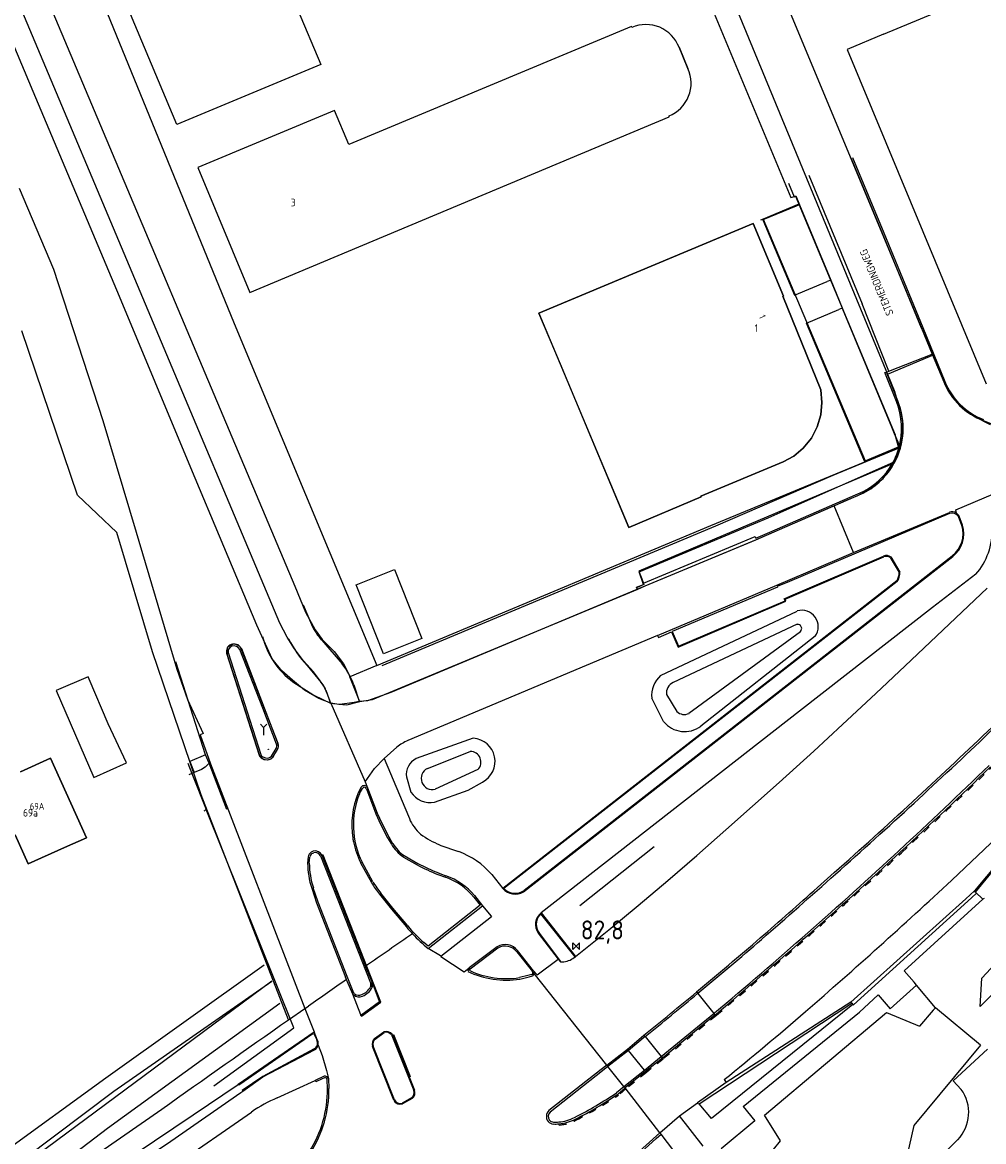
# Model space of a CAD drawing. Extents: x 145741 to 149421, y 457889 to 459999.
# Tile 36 of 84: x 147394 to 147521, y 459053 to 459201. Entities that reach past the tile are written whole.
import ezdxf
from ezdxf.enums import TextEntityAlignment as Align

# ---------------------------------------------------------------- set-up
doc = ezdxf.new("R2010")
doc.units = 0
doc.header["$LTSCALE"] = 4
doc.linetypes.add('11', pattern=[0.5, 0.25, -0.25])
doc.layers.get('0').update_dxf_attribs({"linetype": 'CONTINUOUS'})
doc.styles.add('ISO', font='ISO')
doc.styles.get("Standard").update_dxf_attribs({"font": 'ISO'})
doc.linetypes.add('RASTER', pattern='A,0.25,-0.25,[150,BLOK.SHX,S=0.25,R=0,X=0,Y=0],-0.25,0.25', length=1)

# ---------------------------------------------------------------- blocks, each defined once
blk = doc.blocks.new('kilometerpaal')
at = {"color": 0}
for p, q in [((-0.44, 0.44), (0.44, -0.44)), ((-0.44, -0.44), (-0.44, 0.44)), ((0.44, 0.44), (-0.44, -0.44)), ((0.44, -0.44), (0.44, 0.44))]:
    blk.add_line(p, q, dxfattribs=at)
at = {"color": 0, "style": 'ISO'}
blk.add_attdef('KILOMETERPAAL', (0.59, 0.87), '', height=2.5, dxfattribs=at)

msp = doc.modelspace()

# ---------------------------------------------------------------- linework, layer by layer
at = {"linetype": 'Continuous'}
for p, q in [((147395.49, 459191.51), (147295.98, 459426.81)), ((147428, 459121.44), (147303.94, 459416.24)), ((147466.92, 459254.06), (147508.09, 459154.28)), ((147384.97, 459232.99), (147429.95, 459126.32)), ((147507.6, 459199.09), (147581.61, 459230.15)), ((147395.17, 459226.58), (147421.96, 459160.95)), ((147414.41, 459187.16), (147398.55, 459225.01)), ((147481.07, 459211.84), (147495.37, 459177.55)), ((147430.29, 459202.48), (147433.38, 459195.11)), ((147495.06, 459202.41), (147514.08, 459156.76)), ((147474.36, 459200.09), (147437.08, 459184.53)), ((147474.42, 459199.98), (147474.36, 459200.09)), ((147507.6, 459199.09), (147502.78, 459197.07)), ((147480.63, 459197.36), (147481.8, 459194.55)), ((147502.78, 459197.07), (147521.12, 459153)), ((147433.38, 459195.11), (147414.41, 459187.16)), ((147406.84, 459164.52), (147395.49, 459191.51)), ((147435.21, 459189.01), (147417.2, 459181.51)), ((147437.08, 459184.53), (147435.21, 459189.01)), ((147424.06, 459165.04), (147479.34, 459188.21)), ((147479.34, 459188.21), (147479.31, 459188.32)), ((147417.2, 459181.51), (147424.06, 459165.04)), ((147393.64, 459178.78), (147398.14, 459168.12)), ((147495.37, 459177.55), (147495.55, 459177.62)), ((147495.55, 459177.62), (147496.02, 459177.8)), ((147495.55, 459177.62), (147495.55, 459177.62)), ((147496.02, 459177.8), (147496.51, 459176.61)), ((147496.05, 459176.42), (147491.67, 459174.63)), ((147496.51, 459176.61), (147496.05, 459176.42)), ((147496.51, 459176.61), (147500.63, 459166.67)), ((147462.16, 459162.3), (147490.38, 459174.14)), ((147490.38, 459174.14), (147494.39, 459164.57)), ((147491.67, 459174.63), (147495.86, 459164.68)), ((147398.14, 459168.12), (147404.67, 459148.17)), ((147495.86, 459164.68), (147500.16, 459166.47)), ((147500.63, 459166.67), (147500.16, 459166.47)), ((147500.63, 459166.67), (147502.14, 459163.01)), ((147500.63, 459166.67), (147500.63, 459166.67)), ((147416.28, 459141.93), (147406.84, 459164.52)), ((147494.39, 459164.57), (147494.32, 459164.54)), ((147494.32, 459164.54), (147499.31, 459152.2)), ((147464.98, 459155.58), (147462.16, 459162.3)), ((147497.42, 459160.99), (147501.68, 459162.78)), ((147502.15, 459162.99), (147501.68, 459162.78)), ((147502.14, 459163.01), (147502.15, 459162.99)), ((147502.15, 459162.99), (147508.63, 459147.33)), ((147421.96, 459160.95), (147440.79, 459115.86)), ((147505, 459143.01), (147497.42, 459160.99)), ((147401.33, 459138.33), (147393.99, 459159.97)), ((147508.09, 459154.28), (147513.66, 459156.59)), ((147513.66, 459156.59), (147514.08, 459156.76)), ((147514.08, 459156.76), (147515.45, 459153.47)), ((147470.05, 459143.5), (147464.98, 459155.58)), ((147508.09, 459154.28), (147509.07, 459151.89)), ((147515.45, 459153.47), (147516.22, 459151.83)), ((147499.31, 459152.2), (147499.46, 459150.56)), ((147509.87, 459149.46), (147509.07, 459151.89)), ((147516.22, 459151.83), (147517.49, 459150.36)), ((147499.46, 459150.56), (147499.31, 459148.91)), ((147517.49, 459150.36), (147519.57, 459148.69)), ((147499.31, 459148.91), (147498.83, 459147.31)), ((147510.13, 459147.93), (147509.87, 459149.46)), ((147404.67, 459148.17), (147409.05, 459133.46)), ((147498.83, 459147.31), (147498.08, 459145.85)), ((147508.63, 459147.33), (147509.01, 459146.45)), ((147510.1, 459146.9), (147510.13, 459147.93)), ((147519.57, 459148.69), (147521.64, 459147.66)), ((147498.08, 459145.85), (147497.01, 459144.54)), ((147509.01, 459146.45), (147509.79, 459144.63)), ((147509.79, 459144.63), (147510.07, 459146.01)), ((147510.07, 459146.01), (147510.1, 459146.9)), ((147497.01, 459144.54), (147495.74, 459143.48)), ((147509.79, 459144.63), (147505.12, 459142.71)), ((147509.79, 459144.63), (147509.01, 459142.7)), ((147474, 459134.08), (147470.05, 459143.5)), ((147495.74, 459143.48), (147494.34, 459142.72)), ((147505.12, 459142.71), (147505, 459143.01)), ((147424.97, 459121.19), (147416.28, 459141.93)), ((147494.34, 459142.72), (147483.52, 459138.18)), ((147484.83, 459134.34), (147505.12, 459142.71)), ((147492.36, 459135.34), (147509.01, 459142.7)), ((147507.53, 459140.51), (147508.87, 459142.34)), ((147508.87, 459142.34), (147509.01, 459142.7)), ((147505.63, 459139.01), (147507.53, 459140.51)), ((147504.18, 459138.26), (147505.63, 459139.01)), ((147517.11, 459136.4), (147521.99, 459138.44)), ((147406.49, 459133.41), (147401.33, 459138.33)), ((147483.55, 459138.1), (147474, 459134.08)), ((147483.52, 459138.18), (147483.55, 459138.1)), ((147501.06, 459136.93), (147490.72, 459132.41)), ((147501.06, 459136.93), (147502.31, 459137.47)), ((147503.63, 459130.75), (147501.06, 459136.93)), ((147502.31, 459137.47), (147504.18, 459138.26)), ((147516.3, 459135.91), (147495.17, 459126.94)), ((147503.63, 459130.75), (147516.27, 459136.06)), ((147517.2, 459135.96), (147517.11, 459136.4)), ((147517.92, 459134.33), (147517.47, 459135.5)), ((147518.02, 459134.36), (147517.54, 459135.54)), ((147440.79, 459115.86), (147484.83, 459134.34)), ((147475.38, 459128.21), (147492.36, 459135.34)), ((147411.22, 459117.69), (147406.49, 459133.41)), ((147409.05, 459133.46), (147414.4, 459115.41)), ((147490.72, 459132.41), (147476.11, 459126.31)), ((147493.5, 459126.45), (147501.78, 459129.97)), ((147494.61, 459124.6), (147507.64, 459130.19)), ((147495.36, 459125.05), (147507.59, 459130.29)), ((147496.28, 459114.43), (147516.64, 459130.33)), ((147496.34, 459114.35), (147516.71, 459130.24)), ((147501.78, 459129.97), (147503.63, 459130.75)), ((147508.48, 459130.12), (147509.66, 459128.12)), ((147508.57, 459130.18), (147509.75, 459128.18)), ((147438.08, 459126.52), (147443.11, 459128.51)), ((147443.11, 459128.51), (147446.7, 459119.42)), ((147475.95, 459126.56), (147475.38, 459128.21)), ((147509.32, 459127.02), (147457.4, 459086.48)), ((147509.39, 459126.93), (147459.39, 459087.93)), ((147495.17, 459126.94), (147493.57, 459126.27)), ((147519.75, 459127.89), (147514.03, 459123.53)), ((147429.95, 459126.32), (147431.4, 459122.9)), ((147441.68, 459117.43), (147438.08, 459126.52)), ((147475.14, 459125.9), (147440.17, 459111.35)), ((147475.04, 459126.19), (147475.95, 459126.56)), ((147475.14, 459125.9), (147475.04, 459126.19)), ((147476.11, 459126.31), (147475.14, 459125.9)), ((147477.78, 459119.83), (147493.5, 459126.45)), ((147493.6, 459126.2), (147479.74, 459120.34)), ((147493.57, 459126.27), (147493.6, 459126.2)), ((147510.42, 459115.82), (147521.23, 459126.06)), ((147480.49, 459118.31), (147494.72, 459124.35)), ((147480.55, 459118.44), (147494.6, 459124.38)), ((147494.48, 459124.66), (147495.36, 459125.05)), ((147494.6, 459124.38), (147494.48, 459124.66)), ((147494.72, 459124.35), (147494.61, 459124.6)), ((147431.4, 459122.9), (147432.65, 459120.58)), ((147478.2, 459114.56), (147496.21, 459123.05)), ((147514.03, 459123.53), (147496.49, 459109.87)), ((147427, 459116.75), (147424.97, 459121.19)), ((147428.98, 459119.59), (147428, 459121.44)), ((147496.18, 459121.3), (147479.85, 459113.63)), ((147429.93, 459118.05), (147428.98, 459119.59)), ((147432.65, 459120.58), (147433.58, 459119.29)), ((147433.58, 459119.29), (147435.17, 459117.7)), ((147446.7, 459119.42), (147441.68, 459117.43)), ((147477.78, 459119.83), (147444.88, 459105.97)), ((147477.78, 459119.83), (147477.9, 459119.57)), ((147477.9, 459119.57), (147479.64, 459120.31)), ((147479.64, 459120.31), (147480.49, 459118.31)), ((147479.74, 459120.34), (147480.55, 459118.44)), ((147481.94, 459109.57), (147496.64, 459120.35)), ((147498.56, 459119.73), (147483.51, 459107.89)), ((147421.11, 459118.23), (147420.99, 459117.86)), ((147420.99, 459117.86), (147421.07, 459117.27)), ((147421.34, 459118.45), (147421.11, 459118.23)), ((147421.77, 459118.66), (147421.34, 459118.45)), ((147422.12, 459118.67), (147421.77, 459118.66)), ((147422.49, 459118.58), (147422.12, 459118.67)), ((147422.97, 459118.09), (147422.49, 459118.58)), ((147427.7, 459105.77), (147422.97, 459118.09)), ((147431.12, 459116.48), (147429.93, 459118.05)), ((147417.63, 459098.82), (147411.22, 459117.69)), ((147421.07, 459117.27), (147425.3, 459103.99)), ((147428.26, 459115.17), (147427, 459116.75)), ((147432.42, 459115.03), (147431.12, 459116.48)), ((147435.17, 459117.7), (147436.38, 459116.11)), ((147414.4, 459115.41), (147415.84, 459111.38)), ((147429.66, 459113.92), (147428.26, 459115.17)), ((147433.33, 459113.86), (147432.42, 459115.03)), ((147436.38, 459116.11), (147437.04, 459114.84)), ((147437.04, 459114.84), (147437.23, 459114.37)), ((147440.79, 459115.86), (147437.23, 459114.37)), ((147506.58, 459112.19), (147510.42, 459115.82)), ((147402.73, 459114.4), (147398.51, 459112.57)), ((147402.87, 459114.09), (147402.73, 459114.4)), ((147405.35, 459108.2), (147402.87, 459114.09)), ((147431.26, 459112.63), (147429.66, 459113.92)), ((147433.78, 459113.2), (147433.33, 459113.86)), ((147438.56, 459111.09), (147437.23, 459114.37)), ((147460.13, 459086.04), (147496.34, 459114.35)), ((147463.61, 459088.89), (147496.28, 459114.43)), ((147398.51, 459112.57), (147403.47, 459101.13)), ((147433.15, 459111.54), (147431.26, 459112.63)), ((147434.23, 459112.18), (147433.78, 459113.2)), ((147434.74, 459110.89), (147434.23, 459112.18)), ((147478.97, 459112.03), (147480.34, 459109.81)), ((147502.18, 459108.08), (147506.58, 459112.19)), ((147415.84, 459111.38), (147417.87, 459106.9)), ((147434.74, 459110.89), (147433.15, 459111.54)), ((147434.74, 459110.89), (147439.25, 459100.55)), ((147435.78, 459110.72), (147434.74, 459110.89)), ((147436.81, 459110.66), (147435.78, 459110.72)), ((147438.56, 459111.09), (147436.81, 459110.66)), ((147440.17, 459111.35), (147438.56, 459111.09)), ((147478.6, 459108.48), (147477.03, 459111.56)), ((147496.49, 459109.87), (147462.44, 459083.29)), ((147407.78, 459103.04), (147405.35, 459108.2)), ((147498.4, 459104.6), (147502.18, 459108.08)), ((147417.87, 459106.9), (147417.5, 459106.73)), ((147417.5, 459106.73), (147418.87, 459102.91)), ((147453.5, 459106.28), (147445.99, 459103.6)), ((147427.13, 459103.83), (147427.73, 459104.95)), ((147427.79, 459105.41), (147427.7, 459105.77)), ((147427.73, 459104.95), (147427.8, 459105.18)), ((147427.8, 459105.18), (147427.79, 459105.41)), ((147443.41, 459105.11), (147441.75, 459103.62)), ((147447.45, 459102.3), (147453.1, 459104.53)), ((147493.83, 459100.45), (147498.4, 459104.6)), ((147393.81, 459101.86), (147397.75, 459103.64)), ((147397.75, 459103.64), (147402.5, 459093.18)), ((147403.47, 459101.13), (147407.78, 459103.04)), ((147425.3, 459103.99), (147425.58, 459103.69)), ((147425.58, 459103.69), (147425.95, 459103.49)), ((147425.95, 459103.49), (147426.41, 459103.43)), ((147426.41, 459103.43), (147426.79, 459103.55)), ((147426.79, 459103.55), (147427.13, 459103.83)), ((147440.49, 459102.28), (147441.75, 459103.62)), ((147441.75, 459103.62), (147444.96, 459096.01)), ((147418.87, 459102.91), (147431.3, 459070.66)), ((147439.25, 459100.55), (147440.49, 459102.28)), ((147454.1, 459102.16), (147448.47, 459099.56)), ((147439.25, 459100.55), (147439.57, 459099.75)), ((147444.7, 459101.18), (147445.28, 459099.17)), ((147452.82, 459099.43), (147454.7, 459100.51)), ((147486.8, 459094.23), (147493.83, 459100.45)), ((147429.14, 459069.15), (147417.63, 459098.82)), ((147438.71, 459099.82), (147438.32, 459099.07)), ((147438.5, 459098.98), (147438.91, 459099.67)), ((147439.41, 459099.63), (147440.65, 459096.33)), ((147439.57, 459099.75), (147440.84, 459096.41)), ((147448.39, 459097.87), (147452.82, 459099.43)), ((147440.65, 459096.33), (147441.26, 459094.98)), ((147440.84, 459096.41), (147441.44, 459095.07)), ((147441.26, 459094.98), (147442.18, 459093.17)), ((147441.44, 459095.07), (147442.36, 459093.27)), ((147482.96, 459090.82), (147486.8, 459094.23)), ((147394.83, 459089.73), (147393.09, 459093.55)), ((147402.5, 459093.18), (147399.61, 459091.88)), ((147442.18, 459093.17), (147442.7, 459092.32)), ((147442.36, 459093.27), (147442.87, 459092.43)), ((147446.31, 459093.87), (147446.55, 459093.64)), ((147516.58, 459087.57), (147522.59, 459093.24)), ((147399.61, 459091.88), (147394.83, 459089.73)), ((147432.41, 459091.4), (147432.12, 459091.29)), ((147449.09, 459092.21), (147451.57, 459091.36)), ((147524.11, 459091.62), (147519.56, 459086.17)), ((147519.71, 459086.01), (147524.85, 459092.28)), ((147431.71, 459090.67), (147431.66, 459089.83)), ((147431.88, 459089.83), (147431.93, 459090.63)), ((147432.23, 459091.1), (147432.48, 459091.19)), ((147433.35, 459090.77), (147439.93, 459074.06)), ((147433.55, 459090.86), (147439.3, 459076.23)), ((147438.65, 459089.86), (147440.09, 459087.25)), ((147440.27, 459087.35), (147438.83, 459089.95)), ((147444.3, 459090.63), (147446.09, 459089.59)), ((147444.4, 459090.81), (147446.18, 459089.77)), ((147479.15, 459087.53), (147482.96, 459090.82)), ((147448.82, 459088.34), (147449.83, 459087.97)), ((147448.89, 459088.53), (147449.9, 459088.16)), ((147455.94, 459088.34), (147457.4, 459086.48)), ((147462.18, 459087.8), (147463.61, 459088.89)), ((147501.09, 459088.57), (147498.88, 459086.6)), ((147459.39, 459087.93), (147457.54, 459086.46)), ((147460.19, 459086.24), (147462.18, 459087.8)), ((147475.22, 459084.22), (147479.15, 459087.53)), ((147432.2, 459086.51), (147432.84, 459084.6)), ((147433.05, 459084.68), (147432.41, 459086.58)), ((147441.15, 459085.73), (147442.73, 459083.75)), ((147442.89, 459083.88), (147441.31, 459085.86)), ((147453.57, 459085.35), (147454.42, 459084.28)), ((147453.68, 459085.56), (147454.72, 459084.21)), ((147519.56, 459086.17), (147518.43, 459085.11)), ((147519.17, 459085.23), (147519.84, 459085.85)), ((147519.71, 459086.01), (147519.56, 459086.17)), ((147519.84, 459085.85), (147519.7, 459086.01)), ((147519.7, 459086.01), (147519.71, 459086.01)), ((147520.69, 459085.07), (147519.71, 459086.01)), ((147432.84, 459084.6), (147436.65, 459074.8)), ((147436.85, 459074.88), (147433.05, 459084.68)), ((147444.85, 459081.55), (147442.89, 459083.88)), ((147447.55, 459078.58), (147454.72, 459084.21)), ((147454.42, 459084.28), (147447.56, 459078.89)), ((147454.72, 459084.21), (147455.86, 459082.82)), ((147471.35, 459081.02), (147475.22, 459084.22)), ((147518.43, 459085.11), (147503.28, 459071.49)), ((147503.62, 459071.14), (147519.17, 459085.23)), ((147510.31, 459075.63), (147520.69, 459085.07)), ((147520.84, 459085.18), (147520.69, 459085.07)), ((147442.73, 459083.75), (147444.69, 459081.42)), ((147455.92, 459082.75), (147449.24, 459077.53)), ((147455.86, 459082.82), (147455.92, 459082.75)), ((147462.42, 459083.15), (147462.26, 459083)), ((147466.92, 459077.46), (147462.42, 459083.15)), ((147462.44, 459083.29), (147466.98, 459077.53)), ((147466.98, 459077.53), (147471.35, 459081.02)), ((147462.05, 459080.59), (147464.69, 459077.18)), ((147462.23, 459080.54), (147464.97, 459076.89)), ((147447.56, 459078.89), (147446.98, 459079.36)), ((147449.16, 459077.59), (147447.55, 459078.58)), ((147456.65, 459078.81), (147452.95, 459076.01)), ((147453.11, 459075.89), (147456.75, 459078.64)), ((147459.22, 459078.14), (147461.29, 459075.53)), ((147461.45, 459075.65), (147459.35, 459078.3)), ((147449.24, 459077.53), (147449.16, 459077.59)), ((147449.24, 459077.53), (147450.78, 459076.5)), ((147450.78, 459076.5), (147452.3, 459075.49)), ((147461.91, 459075.11), (147464.69, 459077.18)), ((147464.69, 459077.18), (147464.98, 459076.81)), ((147464.97, 459076.89), (147465.03, 459076.81)), ((147464.98, 459076.81), (147465.03, 459076.81)), ((147466.64, 459077.26), (147466.92, 459077.46)), ((147466.92, 459077.46), (147466.98, 459077.53)), ((147439.3, 459076.23), (147439.31, 459076.21)), ((147439.31, 459076.21), (147440.15, 459074.08)), ((147452.3, 459075.49), (147452.95, 459076.01)), ((147452.95, 459076.01), (147452.77, 459075.57)), ((147453.03, 459075.67), (147453.11, 459075.89)), ((147460.71, 459075.01), (147459.59, 459074.73)), ((147461.2, 459075.13), (147460.71, 459075.01)), ((147461.45, 459075.65), (147461.91, 459075.11)), ((147471.1, 459063.21), (147461.53, 459075.27)), ((147511.61, 459074.15), (147510.31, 459075.63)), ((147436.77, 459074.47), (147436.65, 459074.8)), ((147436.78, 459074.46), (147436.77, 459074.47)), ((147436.82, 459074.35), (147436.78, 459074.46)), ((147436.86, 459074.27), (147436.82, 459074.35)), ((147437.77, 459072.7), (147436.85, 459074.88)), ((147437.61, 459072.54), (147436.86, 459074.27)), ((147439.93, 459074.06), (147439.96, 459073.52)), ((147440.18, 459073.48), (147440.15, 459074.08)), ((147440.15, 459074.08), (147440.18, 459073.48)), ((147440.15, 459074.08), (147441.1, 459071.64)), ((147459.62, 459074.54), (147460.85, 459074.85)), ((147460.85, 459074.85), (147461.3, 459074.96)), ((147508.47, 459070.63), (147511.94, 459073.76)), ((147511.94, 459073.76), (147511.61, 459074.15)), ((147514.42, 459070.74), (147511.94, 459073.76)), ((147438.66, 459069.83), (147437.61, 459072.54)), ((147437.7, 459072.46), (147437.61, 459072.54)), ((147437.85, 459072.62), (147437.77, 459072.7)), ((147482.95, 459072.85), (147482.95, 459072.86)), ((147482.95, 459072.86), (147483.11, 459072.66)), ((147483.11, 459072.66), (147485.22, 459070.01)), ((147504.43, 459070.16), (147506.87, 459072.45)), ((147506.87, 459072.45), (147508.47, 459070.63)), ((147429.14, 459069.15), (147431.3, 459070.66)), ((147431.3, 459070.66), (147431.77, 459070.99)), ((147431.3, 459070.66), (147432.52, 459067.59)), ((147441.14, 459071.54), (147438.69, 459069.74)), ((147441.1, 459071.64), (147441.14, 459071.54)), ((147483.26, 459058.11), (147503.43, 459071.37)), ((147503.56, 459071.21), (147484.92, 459056.16)), ((147503.28, 459071.49), (147486.86, 459060.89)), ((147503.28, 459071.49), (147503.43, 459071.37)), ((147503.43, 459071.37), (147503.56, 459071.21)), ((147503.56, 459071.21), (147503.62, 459071.14)), ((147514.15, 459070.43), (147514.42, 459070.74)), ((147438.69, 459069.74), (147438.66, 459069.83)), ((147478.27, 459064.32), (147485.22, 459070.01)), ((147485.38, 459069.82), (147478.43, 459064.13)), ((147485.22, 459070.01), (147485.3, 459070.08)), ((147485.22, 459070.01), (147485.38, 459069.82)), ((147485.46, 459069.88), (147485.38, 459069.82)), ((147489.06, 459057.76), (147504.43, 459070.16)), ((147491.88, 459056.62), (147507.96, 459070.15)), ((147507.96, 459070.15), (147512.31, 459068.35)), ((147514.15, 459070.43), (147512.31, 459068.35)), ((147440.49, 459066.72), (147441.7, 459067.6)), ((147422.52, 459060.69), (147432.52, 459067.59)), ((147423.31, 459061.1), (147432.21, 459067.26)), ((147432.21, 459067.26), (147432.47, 459067.38)), ((147432.47, 459067.38), (147432.86, 459066.53)), ((147432.98, 459066.45), (147432.52, 459067.59)), ((147440.56, 459066.63), (147441.74, 459067.5)), ((147442.71, 459067.2), (147442.77, 459067.11)), ((147442.77, 459067.11), (147444.95, 459061.61)), ((147442.8, 459067.27), (147442.86, 459067.18)), ((147442.86, 459067.18), (147445.05, 459061.65)), ((147473.81, 459065.32), (147475.99, 459067.16)), ((147476.15, 459066.96), (147473.97, 459065.12)), ((147475.99, 459067.16), (147476.15, 459066.96)), ((147476.15, 459066.96), (147478.27, 459064.32)), ((147432.52, 459065.33), (147425.74, 459061.71)), ((147425.76, 459061.65), (147432.55, 459065.21)), ((147433.04, 459065.82), (147433.58, 459064.47)), ((147443.01, 459058.57), (147440.21, 459065.67)), ((147443.11, 459058.62), (147440.32, 459065.71)), ((147471.1, 459063.21), (147473.81, 459065.32)), ((147473.97, 459065.12), (147471.26, 459063.01)), ((147473.97, 459065.12), (147473.81, 459065.32)), ((147476.06, 459062.54), (147473.97, 459065.12)), ((147521.29, 459065.29), (147516.78, 459061.15)), ((147433.58, 459064.47), (147434.16, 459062.51)), ((147471.1, 459063.21), (147470.36, 459062.63)), ((147471.26, 459063.01), (147471.1, 459063.21)), ((147476.06, 459062.54), (147478.27, 459064.32)), ((147478.43, 459064.13), (147476.22, 459062.34)), ((147478.27, 459064.32), (147478.43, 459064.13)), ((147425.74, 459061.71), (147423.05, 459059.84)), ((147433.85, 459061.73), (147432.65, 459061.16)), ((147434.16, 459062.51), (147434.4, 459061.42)), ((147470.36, 459062.63), (147463.48, 459057.21)), ((147470.52, 459062.43), (147463.64, 459057.02)), ((147471.26, 459063.01), (147470.52, 459062.43)), ((147473.36, 459060.38), (147471.26, 459063.01)), ((147473.36, 459060.38), (147476.06, 459062.54)), ((147476.22, 459062.34), (147473.52, 459060.19)), ((147476.22, 459062.34), (147476.06, 459062.54)), ((147416.58, 459056.63), (147422.48, 459060.66)), ((147422.48, 459060.66), (147422.52, 459060.69)), ((147422.58, 459060.6), (147422.52, 459060.69)), ((147422.58, 459060.6), (147423.31, 459061.1)), ((147423.11, 459059.75), (147425.76, 459061.65)), ((147427.65, 459058.87), (147432.65, 459061.16)), ((147432.73, 459061), (147432.65, 459061.16)), ((147433.47, 459061.33), (147432.73, 459061)), ((147433.89, 459061.54), (147433.47, 459061.33)), ((147434.28, 459060.12), (147434.24, 459061.26)), ((147434.4, 459061.42), (147434.47, 459060.12)), ((147444.95, 459061.61), (147445.65, 459059.86)), ((147445.05, 459061.65), (147445.75, 459059.91)), ((147472.39, 459059.57), (147473.36, 459060.38)), ((147473.52, 459060.19), (147473.36, 459060.38)), ((147486.86, 459060.89), (147483.05, 459058.24)), ((147486.58, 459061.29), (147486.86, 459060.89)), ((147516.78, 459061.15), (147517.82, 459060)), ((147413.61, 459053.19), (147422.86, 459059.58)), ((147422.86, 459059.58), (147423.11, 459059.75)), ((147423.05, 459059.84), (147423.11, 459059.75)), ((147445.37, 459058.91), (147444.11, 459058.2)), ((147445.43, 459058.82), (147444.16, 459058.1)), ((147472.54, 459059.37), (147473.52, 459060.19)), ((147478.11, 459054.26), (147473.52, 459060.19)), ((147412.43, 459057.37), (147378.06, 459033.5)), ((147480.69, 459056.53), (147483.05, 459058.24)), ((147483.16, 459058.06), (147483.05, 459058.24)), ((147483.26, 459058.11), (147483.16, 459058.06)), ((147484.92, 459056.16), (147483.26, 459058.11)), ((147489.06, 459057.76), (147490.6, 459055.87)), ((147373.45, 459027.78), (147416.58, 459056.63)), ((147398.9, 459039.49), (147424.28, 459057.02)), ((147478.11, 459054.26), (147480.69, 459056.53)), ((147483.82, 459052.52), (147480.69, 459056.53)), ((147490.6, 459055.87), (147486.2, 459052.18)), ((147494, 459053.24), (147491.88, 459056.62)), ((147396.96, 459041.94), (147413.61, 459053.19)), ((147478.11, 459054.26), (147474.49, 459051.04)), ((147474.65, 459050.86), (147477.62, 459053.51)), ((147477.62, 459053.51), (147478.26, 459054.09)), ((147478.26, 459054.09), (147478.11, 459054.26)), ((147481.5, 459049.88), (147478.26, 459054.09)), ((147488.62, 459046.59), (147494, 459053.24)), ((147517.36, 459053.37), (147514.03, 459050.08))]:
    msp.add_line(p, q, dxfattribs=at)
for p, q in [((147474.36, 459200.09), (147437.08, 459184.53)), ((147474.42, 459199.98), (147474.36, 459200.09)), ((147481.8, 459194.55), (147480.63, 459197.36)), ((147435.21, 459189.01), (147417.2, 459181.51)), ((147437.08, 459184.53), (147435.21, 459189.01)), ((147424.06, 459165.04), (147479.34, 459188.21)), ((147479.34, 459188.21), (147479.31, 459188.32)), ((147507.45, 459172.8), (147503.32, 459182.76)), ((147503.5, 459182.84), (147507.63, 459172.88)), ((147417.2, 459181.51), (147424.06, 459165.04)), ((147497.74, 459180.52), (147504.77, 459163.56)), ((147495.06, 459179.45), (147495.8, 459177.66)), ((147495.8, 459177.66), (147495.98, 459177.75)), ((147495.98, 459177.75), (147496.42, 459176.7)), ((147496.42, 459176.7), (147491.72, 459174.7)), ((147496.42, 459176.7), (147509.12, 459146.27)), ((147490.38, 459174.14), (147462.16, 459162.3)), ((147494.39, 459164.57), (147490.38, 459174.14)), ((147491.72, 459174.7), (147491.37, 459174.55)), ((147491.72, 459174.7), (147505.17, 459142.85)), ((147512.6, 459160.33), (147507.45, 459172.8)), ((147507.63, 459172.88), (147512.78, 459160.41)), ((147494.32, 459164.54), (147494.39, 459164.57)), ((147499.31, 459152.2), (147494.32, 459164.54)), ((147508.28, 459154.67), (147504.77, 459163.56)), ((147462.16, 459162.3), (147474, 459134.08)), ((147512.6, 459160.33), (147514.02, 459156.91)), ((147512.78, 459160.41), (147515.67, 459153.31)), ((147508.28, 459154.67), (147514.02, 459156.91)), ((147514.02, 459156.91), (147515.54, 459153.25)), ((147507.97, 459154.53), (147508.28, 459154.67)), ((147507.77, 459154.48), (147507.97, 459154.53)), ((147509.29, 459150.67), (147507.77, 459154.48)), ((147509.47, 459150.74), (147507.97, 459154.53)), ((147499.46, 459150.56), (147499.31, 459152.2)), ((147499.31, 459148.91), (147499.46, 459150.56)), ((147498.83, 459147.31), (147499.31, 459148.91)), ((147498.08, 459145.85), (147498.83, 459147.31)), ((147520.73, 459148.16), (147523.61, 459147.02)), ((147497.01, 459144.54), (147498.08, 459145.85)), ((147509.56, 459144.71), (147509.12, 459146.27)), ((147495.74, 459143.48), (147497.01, 459144.54)), ((147509.61, 459144.53), (147500.89, 459140.93)), ((147505.17, 459142.85), (147509.56, 459144.71)), ((147494.34, 459142.72), (147495.74, 459143.48)), ((147509.01, 459142.56), (147475.34, 459128.29)), ((147483.52, 459138.18), (147494.34, 459142.72)), ((147500.89, 459140.93), (147485.42, 459134.22)), ((147490.82, 459132.48), (147504.98, 459138.62)), ((147492.59, 459133.44), (147504.89, 459138.79)), ((147474, 459134.08), (147483.55, 459138.1)), ((147483.55, 459138.1), (147483.52, 459138.18)), ((147485.42, 459134.22), (147441.44, 459115.82)), ((147475.93, 459126.74), (147490.65, 459132.87)), ((147490.65, 459132.87), (147490.74, 459132.66)), ((147490.74, 459132.66), (147492.59, 459133.44)), ((147475.1, 459125.93), (147490.82, 459132.48)), ((147475.34, 459128.29), (147475.93, 459126.74)), ((147475.93, 459126.74), (147476, 459126.54)), ((147442.68, 459112.37), (147475.1, 459125.93)), ((147476, 459126.54), (147475.04, 459126.11)), ((147475.04, 459126.11), (147475.1, 459125.93)), ((147431.06, 459123.85), (147432.18, 459121.27)), ((147421.74, 459118.67), (147421.58, 459118.63)), ((147425.75, 459110.23), (147422.71, 459117.97)), ((147427.78, 459105.58), (147422.91, 459118.07)), ((147433.51, 459119.2), (147436.2, 459116.1)), ((147418.18, 459104.08), (147414.27, 459116.34)), ((147420.98, 459117.51), (147425.26, 459104.04)), ((147421.2, 459117.57), (147425.47, 459104.13)), ((147431.59, 459115.86), (147433.41, 459113.66)), ((147429.71, 459113.74), (147432.48, 459111.97)), ((147432.48, 459111.97), (147434.69, 459110.92)), ((147434.07, 459112.6), (147434.69, 459110.92)), ((147437.75, 459113.31), (147438.45, 459111.19)), ((147439.6, 459111.28), (147442.68, 459112.37)), ((147434.69, 459110.92), (147435.92, 459110.78)), ((147435.92, 459110.78), (147437.81, 459111.04)), ((147437.81, 459111.04), (147438.45, 459111.19)), ((147438.45, 459111.19), (147439.6, 459111.28)), ((147427.56, 459105.51), (147425.75, 459110.23)), ((147425.85, 459107.69), (147425.43, 459108.12)), ((147425.85, 459107.69), (147426.27, 459108.12)), ((147425.85, 459107.69), (147425.85, 459106.69)), ((147426.89, 459103.93), (147427.5, 459104.94)), ((147427.06, 459103.78), (147427.69, 459104.82)), ((147397.75, 459103.64), (147393.81, 459101.86)), ((147402.5, 459093.18), (147397.75, 459103.64)), ((147418.18, 459104.08), (147416.14, 459103.22)), ((147416.14, 459103.22), (147416.71, 459101.79)), ((147418.67, 459102.99), (147418.18, 459104.08)), ((147425.68, 459103.63), (147426.02, 459103.48)), ((147425.76, 459103.85), (147426.11, 459103.69)), ((147415.85, 459102.98), (147416.39, 459101.65)), ((147416.39, 459101.65), (147415.99, 459101.47)), ((147416.71, 459101.79), (147416.39, 459101.65)), ((147416.39, 459101.65), (147416.74, 459100.76)), ((147417.66, 459102.17), (147416.71, 459101.79)), ((147418.14, 459102.48), (147417.66, 459102.17)), ((147418.67, 459102.99), (147418.14, 459102.48)), ((147420.99, 459096.9), (147418.67, 459102.99)), ((147416.74, 459100.76), (147418.03, 459097.56)), ((147418.03, 459097.56), (147418.3, 459096.89)), ((147393.09, 459093.55), (147394.83, 459089.73)), ((147399.61, 459091.88), (147402.5, 459093.18)), ((147520.53, 459074.68), (147537.58, 459092.9)), ((147394.83, 459089.73), (147399.61, 459091.88)), ((147477.36, 459091.97), (147467.54, 459084.19)), ((147539.31, 459090.07), (147520.31, 459070.91)), ((147425.93, 459076.36), (147405.07, 459061.47)), ((147426.95, 459074.27), (147394.65, 459050.32)), ((147406.1, 459059.75), (147426.95, 459074.27)), ((147520.31, 459070.91), (147520.53, 459074.68)), ((147405.28, 459054.87), (147427.98, 459071.38)), ((147520.36, 459065.84), (147514.42, 459070.74)), ((147520.36, 459065.84), (147511.58, 459055.24)), ((147405.07, 459061.47), (147391.4, 459051.55)), ((147394.38, 459050.94), (147406.1, 459059.75)), ((147394.11, 459046.43), (147405.28, 459054.87)), ((147511.58, 459055.24), (147505.2, 459027.34))]:
    msp.add_line(p, q)
at = {"linetype": 'RASTER', "lineweight": -3}
for p, q in [((147429.83, 459068.13), (147418.3, 459096.89)), ((147419.29, 459060.49), (147429.83, 459068.13))]:
    msp.add_line(p, q, dxfattribs=at)
at = {"linetype": 'Continuous', "lineweight": -3}
for p, q in [((147433.69, 459090.89), (147433.55, 459090.86)), ((147441.3, 459071.52), (147433.69, 459090.89)), ((147438.74, 459069.64), (147441.3, 459071.52)), ((147438.69, 459069.74), (147438.74, 459069.64)), ((147442.86, 459067.18), (147443, 459067.25)), ((147443, 459067.25), (147445.19, 459061.69)), ((147445.19, 459061.69), (147445.05, 459061.65))]:
    msp.add_line(p, q, dxfattribs=at)
at = {"linetype": '11', "lineweight": -3}
for p, q in [((147485.56, 459069.76), (147478.53, 459064)), ((147478.53, 459064), (147476.32, 459062.22)), ((147476.32, 459062.22), (147473.62, 459060.06)), ((147473.62, 459060.06), (147472.63, 459059.24)), ((147464.84, 459055.3), (147464.81, 459055.46))]:
    msp.add_line(p, q, dxfattribs=at)
at = {"linetype": 'Continuous'}
msp.add_circle((147426.48, 459104.83), 0.03, dxfattribs=at)
for centre, radius, start, end in [((147476.25, 459195.67), 4.69, 21.0462, 113.0432), ((147477.57, 459192.63), 4.65, 291.9957, 24.4046), ((147516.63, 459135.14), 0.993, 55.1754, 111.4549), ((147516.61, 459134.91), 1.04, 34.7585, 107.2267), ((147516.62, 459135.13), 1.01, 24.4352, 55.0659), ((147514.35, 459133.27), 3.73, 307.9538, 16.6233), ((147514.35, 459133.26), 3.83, 307.9306, 16.6486), ((147513.11, 459133.7), 8.82, 318.7993, 2.0282), ((147507.98, 459129.34), 1.03, 54.9743, 112.217), ((147507.99, 459129.29), 0.963, 59.6666, 111.6298), ((147507.46, 459128.19), 2.2, 327.8271, 358.1648), ((147507.64, 459128.12), 2.11, 325.8168, 1.5886), ((147496.83, 459121), 2.15, 323.6681, 106.8807), ((147496.24, 459120.74), 0.56, 315.2151, 95.8238), ((146914.27, 459746.19), 881.39, 312.65085, 314.40801), ((146913.94, 459746.54), 882.13, 312.65168, 314.40764), ((147480.56, 459111.9), 3.55, 131.6562, 185.5016), ((147480.52, 459112.22), 1.56, 115.4036, 187.0299), ((147481.32, 459110.84), 1.42, 226.4829, 296.057), ((147481.36, 459110.74), 3.58, 219.2631, 306.9659), ((147446.82, 459100.98), 5.35, 111.2145, 129.4876), ((147453.32, 459103.23), 3.05, 297.0567, 86.5933), ((147453.12, 459103.14), 1.39, 314.9189, 90.8239), ((147446.96, 459101.53), 2.29, 115.1987, 188.9046), ((147448.1, 459100.98), 1.47, 116.1758, 284.5687), ((147083.71, 459553.22), 628.2, 312.69255, 314.17834), ((147085.62, 459551.15), 625.64, 312.69239, 314.18497), ((147439.13, 459099.56), 0.483, 22.4779, 148.0502), ((147448.68, 459094.84), 11.2, 157.7534, 188.8537), ((147448.73, 459094.83), 11.04, 157.9335, 206.265), ((147439.15, 459099.57), 0.265, 13.0166, 156.0162), ((147447.81, 459100.86), 3.04, 213.6704, 281.0115), ((146949.95, 459708.22), 829.29, 311.65154, 312.61582), ((146946.16, 459712.45), 835.23, 311.65267, 312.61034), ((147449.79, 459097.56), 5.07, 197.8525, 226.7531), ((147447.81, 459094.68), 10.31, 188.7289, 191.5123), ((147454.88, 459105.45), 14.45, 234.7839, 246.3418), ((147432.87, 459090.35), 1.2, 128.9556, 164.7822), ((147432.65, 459090.44), 0.989, 24.9077, 104.2748), ((147432.65, 459090.44), 0.773, 25.0675, 103.1709), ((147448.67, 459094.81), 11.17, 191.3108, 206.3167), ((147447.07, 459094.87), 5.06, 210.197, 236.8101), ((147447.08, 459094.88), 4.87, 210.2249, 236.6413), ((147447.57, 459080.91), 11.19, 41.5736, 69.0361), ((147028.49, 459614.63), 710.78, 309.99213, 312.60765), ((147028.76, 459614.34), 710.64, 309.99032, 312.60738), ((147442.2, 459089.86), 10.54, 180.1254, 198.5082), ((147442.21, 459089.86), 10.33, 180.1818, 198.508), ((147432.87, 459090.36), 0.974, 130.7076, 163.5846), ((147463.31, 459123.71), 38.01, 243.2206, 247.7199), ((147463, 459123.02), 37.47, 243.1701, 247.7718), ((146776.65, 459899.6), 1087.72, 311.08762, 311.77254), ((147448.85, 459092.21), 10.07, 209.5414, 220.1032), ((147448.8, 459092.17), 9.79, 209.511, 220.1312), ((147447.03, 459079.98), 8.46, 39.3378, 70.637), ((147446.97, 459079.87), 8.79, 40.325, 70.533), ((147001.38, 459641.56), 756.52, 310.96011, 312.92225), ((147459.03, 459087.91), 2.16, 221.1286, 300.5124), ((147459, 459087.89), 2.04, 224.4586, 305.7922), ((146782.85, 459892.59), 1078.11, 311.08381, 311.61689), ((147463.67, 459081.74), 1.98, 128.2875, 215.4523), ((147463.72, 459081.75), 1.92, 139.26, 218.9665), ((147459.83, 459093.82), 19.57, 219.3301, 222.9095), ((147457.25, 459091.47), 15.88, 218.6613, 229.6934), ((147827.77, 458518.69), 679.53, 124.23307, 124.86717), ((147459.64, 459093.6), 19.28, 222.8235, 231.184), ((147088.45, 459546.94), 616.75, 309.76495, 310.78669), ((147096.37, 459537.65), 604.8, 309.75129, 310.79417), ((147457.71, 459077.02), 2.08, 38.0797, 120.5528), ((147457.71, 459077.01), 1.88, 36.5421, 120.544), ((147465.13, 459079.56), 2.75, 267.7657, 303.224), ((147457.87, 459086.2), 11.8, 244.3846, 278.4957), ((147457.87, 459086.19), 11.59, 245.2819, 278.5141), ((147461.07, 459075.37), 0.276, 299.6051, 35.2461), ((147461.06, 459075.37), 0.477, 299.5527, 347.3013), ((147461.08, 459075.37), 0.467, 346.8914, 35.7866), ((148907.71, 456957.92), 2577.49, 124.79799, 124.93351), ((147438.03, 459074.54), 2.18, 290.6649, 332.264), ((147438.41, 459073.21), 1.03, 226.6471, 298.126), ((147438.41, 459073.21), 0.813, 226.8107, 299.0431), ((147438.04, 459074.53), 2.39, 290.9854, 333.8621), ((147438.04, 459074.53), 2.39, 290.9445, 333.8631), ((147103.6, 459528.89), 593.2, 308.88668, 309.75492), ((147102.41, 459530.36), 595.33, 308.88746, 309.7532), ((149276.12, 456429.71), 3221.48, 124.98285, 125.34648), ((147157.33, 459466.04), 521.76, 309.1268, 310.6627), ((147442, 459066.63), 1.02, 38.7618, 107.4493), ((147432.1, 459066.1), 0.875, 299.3099, 29.2701), ((147432.14, 459066.05), 0.929, 345.8214, 25.1808), ((147441.17, 459065.98), 1, 132.4865, 197.7461), ((147441.17, 459065.98), 0.896, 132.8346, 197.5566), ((147442, 459066.62), 0.916, 39.073, 106.2729), ((147432.13, 459066.05), 0.937, 296.5724, 345.9709), ((147433.94, 459061.24), 0.501, 21.7701, 99.6433), ((147433.94, 459061.24), 0.307, 3.8734, 99.671), ((147433.69, 459043.89), 16.15, 111.9584, 125.6567), ((147419.1, 459059.96), 15.17, 327.3641, 0.5873), ((147419.09, 459059.96), 15.38, 327.3761, 0.5917), ((147444.91, 459059.56), 0.797, 305.3647, 22.6812), ((147444.91, 459059.56), 0.904, 304.9823, 22.655), ((147443.94, 459101.57), 50.73, 296.8604, 304.1115), ((147443.95, 459101.56), 50.97, 296.8597, 304.1245), ((147513.68, 459056.96), 5.14, 315.7725, 36.3081), ((147443.84, 459058.96), 0.92, 205.0178, 290.0615), ((147443.84, 459058.96), 0.812, 205.2593, 289.4766), ((147464.17, 459056.43), 1.04, 131.421, 218.2624), ((147464.17, 459056.43), 0.792, 131.9342, 217.8691), ((147464.08, 459056.39), 0.699, 220.5919, 269.5537), ((147464.36, 459060.99), 5.3, 274.5273, 298.0694), ((147464.36, 459061), 5.56, 274.6606, 298.0064), ((147464.08, 459056.39), 0.952, 220.2895, 268.4923), ((147464.38, 459057.93), 2.5, 262.4754, 279.9367), ((147464.38, 459057.94), 2.26, 262.1117, 280.1507)]:
    msp.add_arc(centre, radius, start, end, dxfattribs=at)
for centre, radius, start, end in [((147476.25, 459195.67), 4.69, 21.0462, 113.0432), ((147477.57, 459192.63), 4.65, 291.9957, 24.4046), ((147523.95, 459156.64), 9.07, 201.9539, 249.238), ((147523.95, 459156.64), 8.93, 201.956, 249.2542), ((147500.58, 459147.14), 9.59, 331.4912, 22.0894), ((147500.58, 459147.14), 9.39, 343.8891, 22.0973), ((147500.55, 459147.16), 9.43, 329.94, 343.8344), ((147500.59, 459147.14), 9.39, 297.2665, 329.925), ((147500.59, 459147.14), 9.58, 297.256, 331.4798), ((147440.07, 459124.89), 8.69, 204.689, 220.9441), ((147435.7, 459122.06), 10.25, 193.4143, 234.2503), ((147444.2, 459127.21), 16.97, 207.455, 221.9843), ((147421.88, 459117.75), 0.936, 108.9913, 194.4499), ((147421.89, 459117.75), 0.711, 109.1629, 194.2436), ((147421.92, 459117.59), 0.875, 26.133, 108.1513), ((147421.92, 459117.58), 1.11, 26.2777, 99.2679), ((147428.98, 459110.25), 9.29, 19.2545, 39.0187), ((147431.48, 459111.73), 2.73, 18.5647, 45.0175), ((147426.84, 459105.3), 0.748, 331.2819, 16.8244), ((147426.85, 459105.3), 0.967, 330.4634, 17.0876), ((147425.95, 459104.33), 0.751, 203.1791, 248.6352), ((147425.95, 459104.33), 0.523, 202.9473, 248.6497), ((147426.31, 459104.43), 0.992, 253.1258, 318.5743), ((147426.31, 459104.44), 0.771, 255.3279, 318.3972), ((147419.79, 459094.22), 3.05, 119.2104, 126.2045)]:
    msp.add_arc(centre, radius, start, end)
at = {"linetype": '11', "lineweight": -3}
for centre, radius, start, end in [((147086.05, 459550.69), 625.17, 312.69211, 314.18633), ((147028.15, 459615.04), 711.72, 309.99163, 312.60535), ((147443.85, 459101.71), 51.3, 296.8768, 304.1233), ((147464.37, 459060.99), 5.71, 274.7446, 298.0148)]:
    msp.add_arc(centre, radius, start, end, dxfattribs=at)

# ---------------------------------------------------------------- block references
msp.add_blockref('kilometerpaal', (147467.08, 459078.9)).add_auto_attribs({'KILOMETERPAAL': '82,8'})

# ---------------------------------------------------------------- texts
for s, p in [('3', (147429.45, 459176.4)), ('1', (147490.59, 459159.84)), ('69a', (147394.14, 459095.96))]:
    msp.add_text(s, height=1).set_placement(p)
msp.add_text('STEMERDINGWEG', height=1, rotation=112.708).set_placement((147508.94, 459162.25))
at = {"style": 'ISO'}
msp.add_text('1', height=0.9, rotation=292.9, dxfattribs=at).set_placement((147491.61, 459161.85), align=Align.MIDDLE_CENTER)
msp.add_text('69A', height=0.9, dxfattribs=at).set_placement((147395.99, 459097.32), align=Align.MIDDLE_CENTER)

doc.saveas('drawing.dxf')
